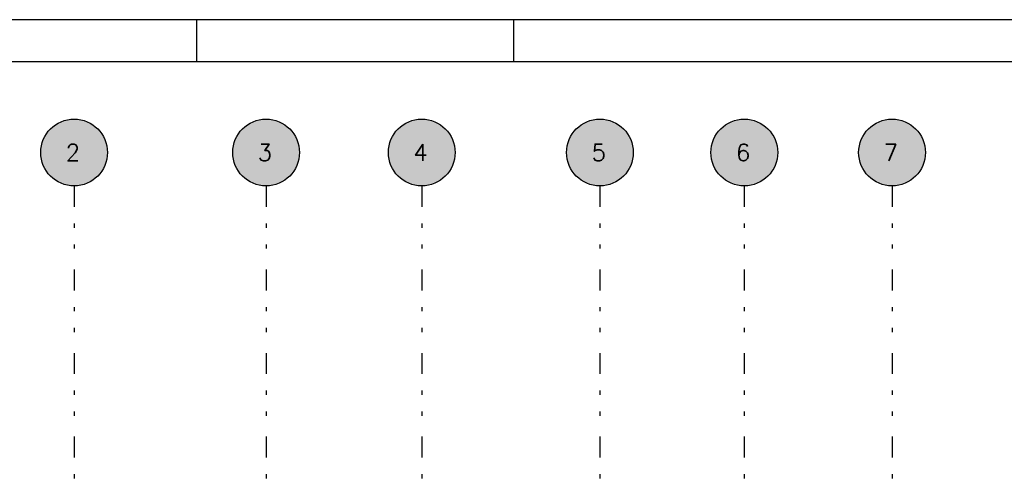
# Model space of a CAD drawing. Extents: x 0 to 84.1, y 0 to 59.4.
# Tile 5 of 9: x 16.8 to 40.4, y 48.6 to 59.4. Entities that reach past the tile are written whole.
import ezdxf

# ---------------------------------------------------------------- set-up
doc = ezdxf.new("R2010")
doc.units = 0
doc.header["$MEASUREMENT"] = 0
doc.linetypes.add('ESTILO_TQS_0004', pattern=[2, 0.5, -0.4, 0.1, -0.4, 0.1, -0.5])
for name, color, linetype in [('1', 1, 'CONTINUOUS'), ('2', 2, 'CONTINUOUS'), ('6', 6, 'CONTINUOUS'), ('9', 9, 'CONTINUOUS')]:
    doc.layers.add(name, color=color, linetype=linetype)
doc.styles.get("Standard").update_dxf_attribs({"font": 'ROMANS.SHX'})

msp = doc.modelspace()

# ---------------------------------------------------------------- linework, layer by layer
at = {"layer": '1', "linetype": 'ESTILO_TQS_0004'}
for p, q in [((18.064223, 55.421611), (18.064223, 36.42161)), ((22.664223, 55.421611), (22.664223, 36.42161)), ((26.394223, 55.421611), (26.394223, 36.42161)), ((30.664223, 55.421611), (30.664223, 36.42161)), ((34.124223, 55.421611), (34.124223, 36.42161)), ((37.664223, 55.421611), (37.664223, 36.42161))]:
    msp.add_line(p, q, dxfattribs=at)
at = {"layer": '2', "linetype": 'Continuous'}
for p, q in [((84.100006, 59.400002), (0, 59.400002)), ((21, 59.400002), (21, 58.400002)), ((28.600006, 58.400002), (28.600006, 59.400002))]:
    msp.add_line(p, q, dxfattribs=at)
msp.add_lwpolyline([(83.100006, 1), (2.5, 1), (2.5, 58.400002), (83.100006, 58.400002), (83.100006, 1)], dxfattribs=at)
for centre in [(18.064223, 56.221611), (22.664223, 56.221611), (26.394223, 56.221611), (30.664223, 56.221611), (34.124223, 56.221611), (37.664223, 56.221611)]:
    msp.add_circle(centre, 0.8, dxfattribs=at)
at = {"layer": '9', "linetype": 'Continuous'}
for points in [[(18.864223, 56.221611), (17.602879, 56.875186), (17.51818, 56.806279)], [(18.864223, 56.221611), (17.696171, 56.931919), (17.602879, 56.875186)], [(18.864223, 56.221611), (17.796319, 56.975419), (17.696171, 56.931919)], [(18.864223, 56.221611), (17.901458, 57.004878), (17.796319, 56.975419)], [(18.864223, 56.221611), (18.009629, 57.019746), (17.901458, 57.004878)], [(18.864223, 56.221611), (18.118817, 57.019746), (18.009629, 57.019746)], [(18.864223, 56.221611), (18.226988, 57.004878), (18.118817, 57.019746)], [(18.864223, 56.221611), (18.332127, 56.975419), (18.226988, 57.004878)], [(18.864223, 56.221611), (18.432275, 56.931919), (18.332127, 56.975419)], [(18.864223, 56.221611), (18.525567, 56.875186), (18.432275, 56.931919)], [(18.864223, 56.221611), (18.610265, 56.806279), (18.525567, 56.875186)], [(23.464223, 56.221611), (22.202879, 56.875186), (22.11818, 56.806279)], [(23.464223, 56.221611), (22.296171, 56.931919), (22.202879, 56.875186)], [(23.464223, 56.221611), (22.396319, 56.975419), (22.296171, 56.931919)], [(23.464223, 56.221611), (22.501458, 57.004878), (22.396319, 56.975419)], [(23.464223, 56.221611), (22.609629, 57.019746), (22.501458, 57.004878)], [(23.464223, 56.221611), (22.718817, 57.019746), (22.609629, 57.019746)], [(23.464223, 56.221611), (22.826988, 57.004878), (22.718817, 57.019746)], [(23.464223, 56.221611), (22.932127, 56.975419), (22.826988, 57.004878)], [(23.464223, 56.221611), (23.032275, 56.931919), (22.932127, 56.975419)], [(23.464223, 56.221611), (23.125567, 56.875186), (23.032275, 56.931919)], [(23.464223, 56.221611), (23.210265, 56.806279), (23.125567, 56.875186)], [(27.194223, 56.221611), (25.932879, 56.875186), (25.84818, 56.806279)], [(27.194223, 56.221611), (26.026171, 56.931919), (25.932879, 56.875186)], [(27.194223, 56.221611), (26.126319, 56.975419), (26.026171, 56.931919)], [(27.194223, 56.221611), (26.231458, 57.004878), (26.126319, 56.975419)], [(27.194223, 56.221611), (26.339629, 57.019746), (26.231458, 57.004878)], [(27.194223, 56.221611), (26.448817, 57.019746), (26.339629, 57.019746)], [(27.194223, 56.221611), (26.556988, 57.004878), (26.448817, 57.019746)], [(27.194223, 56.221611), (26.662127, 56.975419), (26.556988, 57.004878)], [(27.194223, 56.221611), (26.762275, 56.931919), (26.662127, 56.975419)], [(27.194223, 56.221611), (26.855567, 56.875186), (26.762275, 56.931919)], [(27.194223, 56.221611), (26.940265, 56.806279), (26.855567, 56.875186)], [(31.464223, 56.221611), (30.202879, 56.875186), (30.11818, 56.806279)], [(31.464223, 56.221611), (30.296171, 56.931919), (30.202879, 56.875186)], [(31.464223, 56.221611), (30.396319, 56.975419), (30.296171, 56.931919)], [(31.464223, 56.221611), (30.501458, 57.004878), (30.396319, 56.975419)], [(31.464223, 56.221611), (30.609629, 57.019746), (30.501458, 57.004878)], [(31.464223, 56.221611), (30.718817, 57.019746), (30.609629, 57.019746)], [(31.464223, 56.221611), (30.826988, 57.004878), (30.718817, 57.019746)], [(31.464223, 56.221611), (30.932127, 56.975419), (30.826988, 57.004878)], [(31.464223, 56.221611), (31.032275, 56.931919), (30.932127, 56.975419)], [(31.464223, 56.221611), (31.125567, 56.875186), (31.032275, 56.931919)], [(31.464223, 56.221611), (31.210265, 56.806279), (31.125567, 56.875186)], [(34.924223, 56.221611), (33.662879, 56.875186), (33.57818, 56.806279)], [(34.924223, 56.221611), (33.756171, 56.931919), (33.662879, 56.875186)], [(34.924223, 56.221611), (33.856319, 56.975419), (33.756171, 56.931919)], [(34.924223, 56.221611), (33.961458, 57.004878), (33.856319, 56.975419)], [(34.924223, 56.221611), (34.069629, 57.019746), (33.961458, 57.004878)], [(34.924223, 56.221611), (34.178817, 57.019746), (34.069629, 57.019746)], [(34.924223, 56.221611), (34.286988, 57.004878), (34.178817, 57.019746)], [(34.924223, 56.221611), (34.392127, 56.975419), (34.286988, 57.004878)], [(34.924223, 56.221611), (34.492275, 56.931919), (34.392127, 56.975419)], [(34.924223, 56.221611), (34.585567, 56.875186), (34.492275, 56.931919)], [(34.924223, 56.221611), (34.670265, 56.806279), (34.585567, 56.875186)], [(38.464223, 56.221611), (37.202879, 56.875186), (37.11818, 56.806279)], [(38.464223, 56.221611), (37.296171, 56.931919), (37.202879, 56.875186)], [(38.464223, 56.221611), (37.396319, 56.975419), (37.296171, 56.931919)], [(38.464223, 56.221611), (37.501458, 57.004878), (37.396319, 56.975419)], [(38.464223, 56.221611), (37.609629, 57.019746), (37.501458, 57.004878)], [(38.464223, 56.221611), (37.718817, 57.019746), (37.609629, 57.019746)], [(38.464223, 56.221611), (37.826988, 57.004878), (37.718817, 57.019746)], [(38.464223, 56.221611), (37.932127, 56.975419), (37.826988, 57.004878)], [(38.464223, 56.221611), (38.032275, 56.931919), (37.932127, 56.975419)], [(38.464223, 56.221611), (38.125567, 56.875186), (38.032275, 56.931919)], [(38.464223, 56.221611), (38.210265, 56.806279), (38.125567, 56.875186)], [(18.864223, 56.221611), (17.380687, 56.637278), (17.330454, 56.540331)], [(18.864223, 56.221611), (17.443654, 56.726481), (17.380687, 56.637278)], [(18.864223, 56.221611), (17.51818, 56.806279), (17.443654, 56.726481)], [(18.864223, 56.221611), (18.684792, 56.726481), (18.610265, 56.806279)], [(18.864223, 56.221611), (18.747758, 56.637278), (18.684792, 56.726481)], [(18.864223, 56.221611), (18.797992, 56.540331), (18.747758, 56.637278)], [(23.464223, 56.221611), (21.980687, 56.637278), (21.930454, 56.540331)], [(23.464223, 56.221611), (22.043654, 56.726481), (21.980687, 56.637278)], [(23.464223, 56.221611), (22.11818, 56.806279), (22.043654, 56.726481)], [(23.464223, 56.221611), (23.284792, 56.726481), (23.210265, 56.806279)], [(23.464223, 56.221611), (23.347758, 56.637278), (23.284792, 56.726481)], [(23.464223, 56.221611), (23.397992, 56.540331), (23.347758, 56.637278)], [(27.194223, 56.221611), (25.710687, 56.637278), (25.660454, 56.540331)], [(27.194223, 56.221611), (25.773654, 56.726481), (25.710687, 56.637278)], [(27.194223, 56.221611), (25.84818, 56.806279), (25.773654, 56.726481)], [(27.194223, 56.221611), (27.014792, 56.726481), (26.940265, 56.806279)], [(27.194223, 56.221611), (27.077758, 56.637278), (27.014792, 56.726481)], [(27.194223, 56.221611), (27.127992, 56.540331), (27.077758, 56.637278)], [(31.464223, 56.221611), (29.980687, 56.637278), (29.930454, 56.540331)], [(31.464223, 56.221611), (30.043654, 56.726481), (29.980687, 56.637278)], [(31.464223, 56.221611), (30.11818, 56.806279), (30.043654, 56.726481)], [(31.464223, 56.221611), (31.284792, 56.726481), (31.210265, 56.806279)], [(31.464223, 56.221611), (31.347758, 56.637278), (31.284792, 56.726481)], [(31.464223, 56.221611), (31.397992, 56.540331), (31.347758, 56.637278)], [(34.924223, 56.221611), (33.440687, 56.637278), (33.390454, 56.540331)], [(34.924223, 56.221611), (33.503654, 56.726481), (33.440687, 56.637278)], [(34.924223, 56.221611), (33.57818, 56.806279), (33.503654, 56.726481)], [(34.924223, 56.221611), (34.744792, 56.726481), (34.670265, 56.806279)], [(34.924223, 56.221611), (34.807758, 56.637278), (34.744792, 56.726481)], [(34.924223, 56.221611), (34.857992, 56.540331), (34.807758, 56.637278)], [(38.464223, 56.221611), (36.980687, 56.637278), (36.930454, 56.540331)], [(38.464223, 56.221611), (37.043654, 56.726481), (36.980687, 56.637278)], [(38.464223, 56.221611), (37.11818, 56.806279), (37.043654, 56.726481)], [(38.464223, 56.221611), (38.284792, 56.726481), (38.210265, 56.806279)], [(38.464223, 56.221611), (38.347758, 56.637278), (38.284792, 56.726481)], [(38.464223, 56.221611), (38.397992, 56.540331), (38.347758, 56.637278)], [(18.864223, 56.221611), (17.293889, 56.437448), (17.271674, 56.330544)], [(18.864223, 56.221611), (17.330454, 56.540331), (17.293889, 56.437448)], [(18.864223, 56.221611), (18.834557, 56.437448), (18.797992, 56.540331)], [(18.864223, 56.221611), (18.856772, 56.330544), (18.834557, 56.437448)], [(23.464223, 56.221611), (21.893889, 56.437448), (21.871674, 56.330544)], [(23.464223, 56.221611), (21.930454, 56.540331), (21.893889, 56.437448)], [(23.464223, 56.221611), (23.434557, 56.437448), (23.397992, 56.540331)], [(23.464223, 56.221611), (23.456772, 56.330544), (23.434557, 56.437448)], [(27.194223, 56.221611), (25.623889, 56.437448), (25.601674, 56.330544)], [(27.194223, 56.221611), (25.660454, 56.540331), (25.623889, 56.437448)], [(27.194223, 56.221611), (27.164557, 56.437448), (27.127992, 56.540331)], [(27.194223, 56.221611), (27.186772, 56.330544), (27.164557, 56.437448)], [(31.464223, 56.221611), (29.893889, 56.437448), (29.871674, 56.330544)], [(31.464223, 56.221611), (29.930454, 56.540331), (29.893889, 56.437448)], [(31.464223, 56.221611), (31.434557, 56.437448), (31.397992, 56.540331)], [(31.464223, 56.221611), (31.456772, 56.330544), (31.434557, 56.437448)], [(34.924223, 56.221611), (33.353889, 56.437448), (33.331674, 56.330544)], [(34.924223, 56.221611), (33.390454, 56.540331), (33.353889, 56.437448)], [(34.924223, 56.221611), (34.894557, 56.437448), (34.857992, 56.540331)], [(34.924223, 56.221611), (34.916772, 56.330544), (34.894557, 56.437448)], [(38.464223, 56.221611), (36.893889, 56.437448), (36.871674, 56.330544)], [(38.464223, 56.221611), (36.930454, 56.540331), (36.893889, 56.437448)], [(38.464223, 56.221611), (38.434557, 56.437448), (38.397992, 56.540331)], [(38.464223, 56.221611), (38.456772, 56.330544), (38.434557, 56.437448)], [(18.864223, 56.221611), (17.271674, 56.330544), (17.264223, 56.221611)], [(18.864223, 56.221611), (17.264223, 56.221611), (17.271674, 56.112677)], [(18.864223, 56.221611), (17.271674, 56.112677), (17.293889, 56.005773)], [(18.864223, 56.221611), (17.293889, 56.005773), (17.330454, 55.90289)], [(18.864223, 56.221611), (17.330454, 55.90289), (17.380687, 55.805943)], [(18.864223, 56.221611), (17.380687, 55.805943), (17.443654, 55.71674)], [(18.864223, 56.221611), (17.443654, 55.71674), (17.51818, 55.636942)], [(18.864223, 56.221611), (17.51818, 55.636942), (17.602879, 55.568035)], [(18.864223, 56.221611), (17.602879, 55.568035), (17.696171, 55.511302)], [(18.864223, 56.221611), (17.696171, 55.511302), (17.796319, 55.467802)], [(18.864223, 56.221611), (17.796319, 55.467802), (17.901458, 55.438343)], [(18.864223, 56.221611), (17.901458, 55.438343), (18.009629, 55.423475)], [(18.864223, 56.221611), (18.009629, 55.423475), (18.118817, 55.423475)], [(18.864223, 56.221611), (18.118817, 55.423475), (18.226988, 55.438343)], [(18.864223, 56.221611), (18.226988, 55.438343), (18.332127, 55.467802)], [(18.864223, 56.221611), (18.332127, 55.467802), (18.432275, 55.511302)], [(18.864223, 56.221611), (18.432275, 55.511302), (18.525567, 55.568035)], [(18.864223, 56.221611), (18.525567, 55.568035), (18.610265, 55.636942)], [(18.864223, 56.221611), (18.610265, 55.636942), (18.684792, 55.71674)], [(18.864223, 56.221611), (18.684792, 55.71674), (18.747758, 55.805943)], [(18.864223, 56.221611), (18.747758, 55.805943), (18.797992, 55.90289)], [(18.864223, 56.221611), (18.797992, 55.90289), (18.834557, 56.005773)], [(18.864223, 56.221611), (18.834557, 56.005773), (18.856772, 56.112677)], [(18.864223, 56.221611), (18.856772, 56.112677), (18.864223, 56.221611)], [(23.464223, 56.221611), (21.871674, 56.330544), (21.864223, 56.221611)], [(23.464223, 56.221611), (21.864223, 56.221611), (21.871674, 56.112677)], [(23.464223, 56.221611), (21.871674, 56.112677), (21.893889, 56.005773)], [(23.464223, 56.221611), (21.893889, 56.005773), (21.930454, 55.90289)], [(23.464223, 56.221611), (21.930454, 55.90289), (21.980687, 55.805943)], [(23.464223, 56.221611), (21.980687, 55.805943), (22.043654, 55.71674)], [(23.464223, 56.221611), (22.043654, 55.71674), (22.11818, 55.636942)], [(23.464223, 56.221611), (22.11818, 55.636942), (22.202879, 55.568035)], [(23.464223, 56.221611), (22.202879, 55.568035), (22.296171, 55.511302)], [(23.464223, 56.221611), (22.296171, 55.511302), (22.396319, 55.467802)], [(23.464223, 56.221611), (22.396319, 55.467802), (22.501458, 55.438343)], [(23.464223, 56.221611), (22.501458, 55.438343), (22.609629, 55.423475)], [(23.464223, 56.221611), (22.609629, 55.423475), (22.718817, 55.423475)], [(23.464223, 56.221611), (22.718817, 55.423475), (22.826988, 55.438343)], [(23.464223, 56.221611), (22.826988, 55.438343), (22.932127, 55.467802)], [(23.464223, 56.221611), (22.932127, 55.467802), (23.032275, 55.511302)], [(23.464223, 56.221611), (23.032275, 55.511302), (23.125567, 55.568035)], [(23.464223, 56.221611), (23.125567, 55.568035), (23.210265, 55.636942)], [(23.464223, 56.221611), (23.210265, 55.636942), (23.284792, 55.71674)], [(23.464223, 56.221611), (23.284792, 55.71674), (23.347758, 55.805943)], [(23.464223, 56.221611), (23.347758, 55.805943), (23.397992, 55.90289)], [(23.464223, 56.221611), (23.397992, 55.90289), (23.434557, 56.005773)], [(23.464223, 56.221611), (23.434557, 56.005773), (23.456772, 56.112677)], [(23.464223, 56.221611), (23.456772, 56.112677), (23.464223, 56.221611)], [(27.194223, 56.221611), (25.601674, 56.330544), (25.594223, 56.221611)], [(27.194223, 56.221611), (25.594223, 56.221611), (25.601674, 56.112677)], [(27.194223, 56.221611), (25.601674, 56.112677), (25.623889, 56.005773)], [(27.194223, 56.221611), (25.623889, 56.005773), (25.660454, 55.90289)], [(27.194223, 56.221611), (25.660454, 55.90289), (25.710687, 55.805943)], [(27.194223, 56.221611), (25.710687, 55.805943), (25.773654, 55.71674)], [(27.194223, 56.221611), (25.773654, 55.71674), (25.84818, 55.636942)], [(27.194223, 56.221611), (25.84818, 55.636942), (25.932879, 55.568035)], [(27.194223, 56.221611), (25.932879, 55.568035), (26.026171, 55.511302)], [(27.194223, 56.221611), (26.026171, 55.511302), (26.126319, 55.467802)], [(27.194223, 56.221611), (26.126319, 55.467802), (26.231458, 55.438343)], [(27.194223, 56.221611), (26.231458, 55.438343), (26.339629, 55.423475)], [(27.194223, 56.221611), (26.339629, 55.423475), (26.448817, 55.423475)], [(27.194223, 56.221611), (26.448817, 55.423475), (26.556988, 55.438343)], [(27.194223, 56.221611), (26.556988, 55.438343), (26.662127, 55.467802)], [(27.194223, 56.221611), (26.662127, 55.467802), (26.762275, 55.511302)], [(27.194223, 56.221611), (26.762275, 55.511302), (26.855567, 55.568035)], [(27.194223, 56.221611), (26.855567, 55.568035), (26.940265, 55.636942)], [(27.194223, 56.221611), (26.940265, 55.636942), (27.014792, 55.71674)], [(27.194223, 56.221611), (27.014792, 55.71674), (27.077758, 55.805943)], [(27.194223, 56.221611), (27.077758, 55.805943), (27.127992, 55.90289)], [(27.194223, 56.221611), (27.127992, 55.90289), (27.164557, 56.005773)], [(27.194223, 56.221611), (27.164557, 56.005773), (27.186772, 56.112677)], [(27.194223, 56.221611), (27.186772, 56.112677), (27.194223, 56.221611)], [(31.464223, 56.221611), (29.871674, 56.330544), (29.864223, 56.221611)], [(31.464223, 56.221611), (29.864223, 56.221611), (29.871674, 56.112677)], [(31.464223, 56.221611), (29.871674, 56.112677), (29.893889, 56.005773)], [(31.464223, 56.221611), (29.893889, 56.005773), (29.930454, 55.90289)], [(31.464223, 56.221611), (29.930454, 55.90289), (29.980687, 55.805943)], [(31.464223, 56.221611), (29.980687, 55.805943), (30.043654, 55.71674)], [(31.464223, 56.221611), (30.043654, 55.71674), (30.11818, 55.636942)], [(31.464223, 56.221611), (30.11818, 55.636942), (30.202879, 55.568035)], [(31.464223, 56.221611), (30.202879, 55.568035), (30.296171, 55.511302)], [(31.464223, 56.221611), (30.296171, 55.511302), (30.396319, 55.467802)], [(31.464223, 56.221611), (30.396319, 55.467802), (30.501458, 55.438343)], [(31.464223, 56.221611), (30.501458, 55.438343), (30.609629, 55.423475)], [(31.464223, 56.221611), (30.609629, 55.423475), (30.718817, 55.423475)], [(31.464223, 56.221611), (30.718817, 55.423475), (30.826988, 55.438343)], [(31.464223, 56.221611), (30.826988, 55.438343), (30.932127, 55.467802)], [(31.464223, 56.221611), (30.932127, 55.467802), (31.032275, 55.511302)], [(31.464223, 56.221611), (31.032275, 55.511302), (31.125567, 55.568035)], [(31.464223, 56.221611), (31.125567, 55.568035), (31.210265, 55.636942)], [(31.464223, 56.221611), (31.210265, 55.636942), (31.284792, 55.71674)], [(31.464223, 56.221611), (31.284792, 55.71674), (31.347758, 55.805943)], [(31.464223, 56.221611), (31.347758, 55.805943), (31.397992, 55.90289)], [(31.464223, 56.221611), (31.397992, 55.90289), (31.434557, 56.005773)], [(31.464223, 56.221611), (31.434557, 56.005773), (31.456772, 56.112677)], [(31.464223, 56.221611), (31.456772, 56.112677), (31.464223, 56.221611)], [(34.924223, 56.221611), (33.331674, 56.330544), (33.324223, 56.221611)], [(34.924223, 56.221611), (33.324223, 56.221611), (33.331674, 56.112677)], [(34.924223, 56.221611), (33.331674, 56.112677), (33.353889, 56.005773)], [(34.924223, 56.221611), (33.353889, 56.005773), (33.390454, 55.90289)], [(34.924223, 56.221611), (33.390454, 55.90289), (33.440687, 55.805943)], [(34.924223, 56.221611), (33.440687, 55.805943), (33.503654, 55.71674)], [(34.924223, 56.221611), (33.503654, 55.71674), (33.57818, 55.636942)], [(34.924223, 56.221611), (33.57818, 55.636942), (33.662879, 55.568035)], [(34.924223, 56.221611), (33.662879, 55.568035), (33.756171, 55.511302)], [(34.924223, 56.221611), (33.756171, 55.511302), (33.856319, 55.467802)], [(34.924223, 56.221611), (33.856319, 55.467802), (33.961458, 55.438343)], [(34.924223, 56.221611), (33.961458, 55.438343), (34.069629, 55.423475)], [(34.924223, 56.221611), (34.069629, 55.423475), (34.178817, 55.423475)], [(34.924223, 56.221611), (34.178817, 55.423475), (34.286988, 55.438343)], [(34.924223, 56.221611), (34.286988, 55.438343), (34.392127, 55.467802)], [(34.924223, 56.221611), (34.392127, 55.467802), (34.492275, 55.511302)], [(34.924223, 56.221611), (34.492275, 55.511302), (34.585567, 55.568035)], [(34.924223, 56.221611), (34.585567, 55.568035), (34.670265, 55.636942)], [(34.924223, 56.221611), (34.670265, 55.636942), (34.744792, 55.71674)], [(34.924223, 56.221611), (34.744792, 55.71674), (34.807758, 55.805943)], [(34.924223, 56.221611), (34.807758, 55.805943), (34.857992, 55.90289)], [(34.924223, 56.221611), (34.857992, 55.90289), (34.894557, 56.005773)], [(34.924223, 56.221611), (34.894557, 56.005773), (34.916772, 56.112677)], [(34.924223, 56.221611), (34.916772, 56.112677), (34.924223, 56.221611)], [(38.464223, 56.221611), (36.871674, 56.330544), (36.864223, 56.221611)], [(38.464223, 56.221611), (36.864223, 56.221611), (36.871674, 56.112677)], [(38.464223, 56.221611), (36.871674, 56.112677), (36.893889, 56.005773)], [(38.464223, 56.221611), (36.893889, 56.005773), (36.930454, 55.90289)], [(38.464223, 56.221611), (36.930454, 55.90289), (36.980687, 55.805943)], [(38.464223, 56.221611), (36.980687, 55.805943), (37.043654, 55.71674)], [(38.464223, 56.221611), (37.043654, 55.71674), (37.11818, 55.636942)], [(38.464223, 56.221611), (37.11818, 55.636942), (37.202879, 55.568035)], [(38.464223, 56.221611), (37.202879, 55.568035), (37.296171, 55.511302)], [(38.464223, 56.221611), (37.296171, 55.511302), (37.396319, 55.467802)], [(38.464223, 56.221611), (37.396319, 55.467802), (37.501458, 55.438343)], [(38.464223, 56.221611), (37.501458, 55.438343), (37.609629, 55.423475)], [(38.464223, 56.221611), (37.609629, 55.423475), (37.718817, 55.423475)], [(38.464223, 56.221611), (37.718817, 55.423475), (37.826988, 55.438343)], [(38.464223, 56.221611), (37.826988, 55.438343), (37.932127, 55.467802)], [(38.464223, 56.221611), (37.932127, 55.467802), (38.032275, 55.511302)], [(38.464223, 56.221611), (38.032275, 55.511302), (38.125567, 55.568035)], [(38.464223, 56.221611), (38.125567, 55.568035), (38.210265, 55.636942)], [(38.464223, 56.221611), (38.210265, 55.636942), (38.284792, 55.71674)], [(38.464223, 56.221611), (38.284792, 55.71674), (38.347758, 55.805943)], [(38.464223, 56.221611), (38.347758, 55.805943), (38.397992, 55.90289)], [(38.464223, 56.221611), (38.397992, 55.90289), (38.434557, 56.005773)], [(38.464223, 56.221611), (38.434557, 56.005773), (38.456772, 56.112677)], [(38.464223, 56.221611), (38.456772, 56.112677), (38.464223, 56.221611)]]:
    msp.add_solid(points, dxfattribs=at)

# ---------------------------------------------------------------- texts
at = {"layer": '6', "linetype": 'Continuous'}
for s, p in [('2', (17.864223, 56.021611)), ('3', (22.464223, 56.021611)), ('4', (26.194223, 56.021611)), ('5', (30.464223, 56.021611)), ('6', (33.924223, 56.021611)), ('7', (37.464223, 56.021611))]:
    msp.add_text(s, height=0.4, dxfattribs=at).set_placement(p)

doc.saveas('drawing.dxf')
